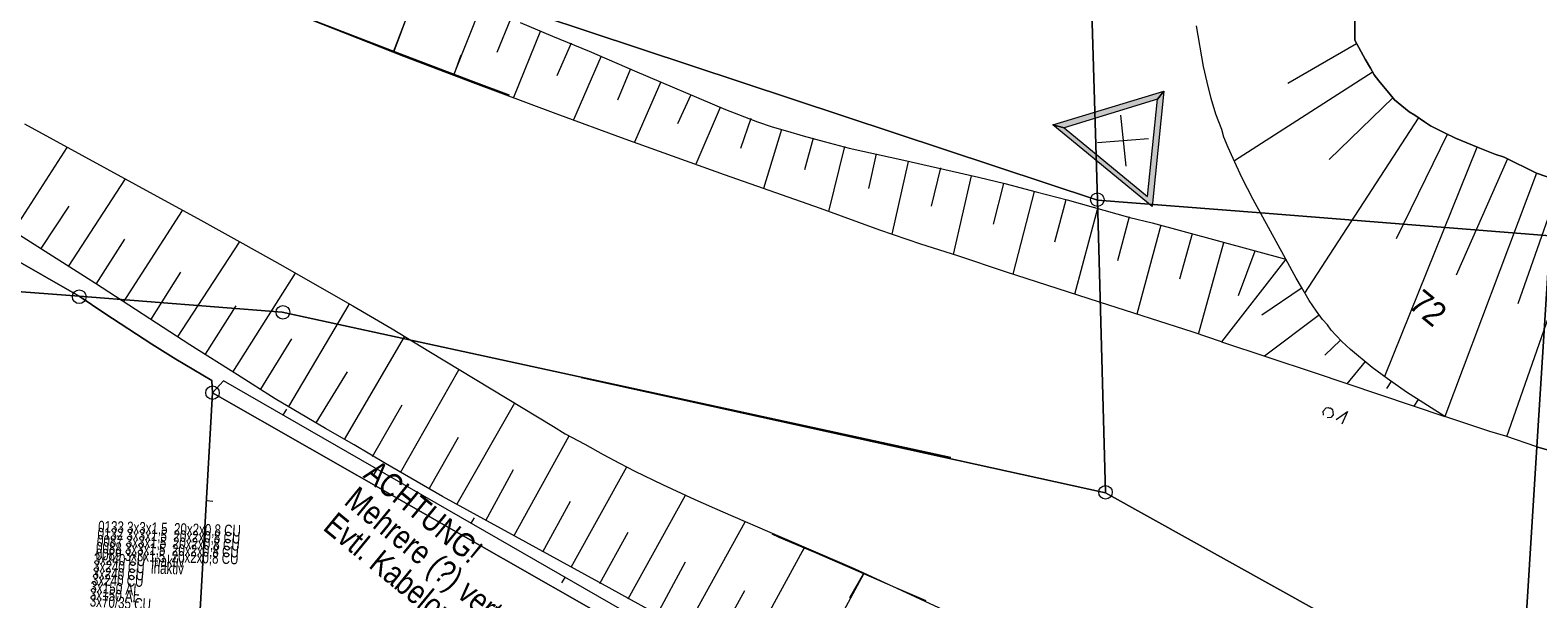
# Model space of a CAD drawing. Header units: metres. Extents: x -740 to 758, y -633 to 854.
# Tile 243 of 256: x -437 to -368, y 296 to 323. Entities that reach past the tile are written whole.
import ezdxf

# ---------------------------------------------------------------- set-up
doc = ezdxf.new("R2010")
doc.units = ezdxf.units.M
doc.header["$MEASUREMENT"] = 0
for name, color, linetype in [('Gis.LOVION', 7, 'Continuous'), ('Grundkarte.LOVION', 7, 'Continuous'), ('Grundkarte_Text.LOVION', 7, 'Continuous'), ('Strom.LOVION', 7, 'Continuous')]:
    doc.layers.add(name, color=color, linetype=linetype)
doc.styles.add('ERSTELLTER_STIL_1', font='arial.ttf')

msp = doc.modelspace()

# ---------------------------------------------------------------- hatches: boundary and pattern name
at = {"layer": 'Gis.LOVION', "linetype": 'Continuous', "lineweight": 18}
for points in [[(-389.954, 318.231), (-385.375, 314.468), (-384.83, 319.782), (-385.134, 319.412), (-385.583, 314.935), (-389.439, 318.104)], [(-389.954, 318.231), (-389.439, 318.104), (-385.134, 319.412), (-384.83, 319.782)]]:
    msp.add_hatch(color=1, dxfattribs=at).paths.add_polyline_path(points)

# ---------------------------------------------------------------- linework, layer by layer
at = {"layer": 'Gis.LOVION', "color": 7, "linetype": 'Continuous', "lineweight": 13}
for points in [[(-389.954, 318.231), (-384.83, 319.782), (-385.375, 314.468)], [(-385.134, 319.412), (-389.439, 318.104), (-385.583, 314.935)]]:
    msp.add_lwpolyline(points, close=True, dxfattribs=at)
at = {"layer": 'Gis.LOVION', "color": 1, "linetype": 'Continuous', "lineweight": 18}
for points in [[(-389.954, 318.231), (-389.439, 318.104), (-385.583, 314.935), (-385.134, 319.412), (-384.83, 319.782), (-385.375, 314.468)], [(-389.954, 318.231), (-384.83, 319.782), (-385.134, 319.412), (-389.439, 318.104)]]:
    msp.add_lwpolyline(points, close=True, dxfattribs=at)
at = {"layer": 'Gis.LOVION', "color": 7, "linetype": 'Continuous', "lineweight": 13}
for points in [[(-386.836, 318.684), (-386.591, 316.329)], [(-387.896, 317.428), (-385.548, 317.598)]]:
    msp.add_lwpolyline(points, dxfattribs=at)
at = {"layer": 'Grundkarte.LOVION', "color": 253, "linetype": 'Continuous', "lineweight": 18}
for points in [[(-476.901, 360.183), (-433.718, 358.346), (-418.73, 357.713), (-420.259, 354.607), (-422.176, 350.637), (-426.544, 345.126), (-414.452, 342.673), (-388.38, 331.154), (-387.901, 314.767), (-387.527, 301.267), (-411.692, 306.589)], [(-367.021, 313.114), (-380.366, 314.174), (-387.901, 314.767), (-388.38, 331.154)], [(-366.863, 315.731), (-367.659, 316.008), (-369.15, 316.748), (-369.577, 316.884), (-370.346, 317.193), (-371.393, 317.623), (-371.89, 317.87), (-372.542, 318.19), (-372.825, 318.369), (-373.27, 318.681), (-373.521, 318.833), (-374.196, 319.388), (-374.464, 319.716), (-374.631, 319.907), (-374.932, 320.262), (-375.136, 320.537), (-375.314, 320.845), (-375.562, 321.264), (-376.031, 322.135), (-376.038, 324.025)], [(-376.038, 324.025), (-376.031, 322.135), (-375.562, 321.264), (-375.314, 320.845), (-375.136, 320.537), (-374.932, 320.262), (-374.631, 319.907), (-374.464, 319.716), (-374.196, 319.388), (-373.521, 318.833), (-373.27, 318.681), (-372.825, 318.369), (-372.542, 318.19), (-371.89, 317.87), (-371.393, 317.623), (-370.346, 317.193), (-369.577, 316.884), (-369.15, 316.748), (-367.659, 316.008), (-366.863, 315.731)], [(-394.652, 302.885), (-425.484, 309.595), (-434.837, 310.335), (-456.189, 322.553)], [(-365.294, 302.702), (-367.637, 303.389), (-367.021, 313.114)], [(-399.407, 235.446), (-398.398, 253.84), (-399.618, 253.928), (-399.487, 256.512), (-422.992, 272.923), (-430.569, 273.335), (-430.433, 275.269), (-430.181, 279.639), (-428.697, 305.881), (-397.395, 288.016), (-377.75, 279.356), (-369.023, 276.544), (-366.364, 275.652), (-369.023, 276.544), (-377.75, 279.356), (-397.395, 288.016), (-428.697, 305.881), (-428.722, 306.441), (-430.386, 307.431), (-431.488, 308.121), (-433.665, 309.534), (-434.837, 310.335), (-425.484, 309.595), (-394.652, 302.885)], [(-411.692, 306.589), (-387.527, 301.267), (-371.867, 292.543), (-368.319, 292.535), (-367.637, 303.389), (-365.294, 302.702)]]:
    msp.add_lwpolyline(points, dxfattribs=at)
at = {"layer": 'Grundkarte.LOVION', "color": 8, "linetype": 'Continuous', "lineweight": 18}
for points in [[(-394.652, 302.885), (-425.484, 309.595), (-434.837, 310.335), (-456.189, 322.553), (-479.244, 332.239), (-502.587, 339.74), (-509.119, 353.347), (-500.174, 352.241), (-498.89, 352.101), (-473.051, 349.012), (-425.343, 327.194), (-423.512, 326.605), (-425.343, 327.194), (-473.051, 349.012), (-444.241, 343.641)], [(-460.414, 346.632), (-432.143, 341.328), (-426.544, 345.126), (-414.452, 342.673), (-388.38, 331.154), (-387.901, 314.767), (-425.351, 327.184), (-451.062, 338.946)], [(-451.062, 338.946), (-425.351, 327.184), (-387.901, 314.767), (-387.527, 301.267), (-411.692, 306.589)], [(-411.692, 306.589), (-387.527, 301.267), (-371.867, 292.543), (-368.319, 292.535), (-367.637, 303.389), (-367.021, 313.114), (-366.905, 315.549), (-353.262, 311.445), (-340.936, 306.591)], [(-369.507, 271.827), (-369.023, 276.544), (-366.364, 275.652), (-369.023, 276.544), (-377.75, 279.356), (-397.395, 288.016), (-428.697, 305.881), (-430.181, 279.639), (-439.04, 281.373), (-446.704, 283.58), (-456.218, 286.876), (-465.621, 290.242), (-473.269, 292.598), (-479.126, 293.857), (-485.198, 294.594), (-485.021, 295.202), (-486.435, 296.364), (-487.376, 298.43), (-489.02, 302.851), (-484.419, 302.946), (-485.96, 314.174), (-434.837, 310.335), (-425.484, 309.595), (-394.652, 302.885)], [(-399.407, 235.446), (-398.398, 253.84), (-399.618, 253.928), (-399.487, 256.512), (-422.992, 272.923), (-430.569, 273.335), (-430.433, 275.269), (-430.181, 279.639), (-428.697, 305.881), (-397.395, 288.016), (-377.75, 279.356), (-369.023, 276.544), (-369.507, 271.827)], [(-428.697, 305.881), (-430.181, 279.639), (-430.433, 275.269), (-425.865, 272.376)], [(-428.697, 305.881), (-430.181, 279.639)], [(-365.994, 276.102), (-376.568, 279.353), (-378.94, 280.333), (-395.404, 288.211), (-406.33, 293.852), (-428.19, 306.433), (-428.697, 305.881)], [(-425.283, 305.122), (-425.436, 304.87)], [(-421.262, 302.086), (-421.11, 302.338)], [(-428.679, 300.859), (-428.978, 300.889)], [(-428.679, 300.859), (-428.978, 300.889)], [(-416.636, 300.115), (-416.789, 299.864)], [(-412.589, 297.112), (-412.436, 297.363)]]:
    msp.add_lwpolyline(points, dxfattribs=at)
for points in [[(-366.905, 315.549), (-367.021, 313.114), (-380.366, 314.174), (-387.901, 314.767), (-388.38, 331.154), (-414.452, 342.673), (-426.544, 345.126), (-422.176, 350.637), (-373.224, 340.882), (-365.463, 338.596), (-365.697, 334.642), (-366.863, 315.731)], [(-434.837, 310.335), (-485.96, 314.174), (-495.979, 325.963), (-502.587, 339.74), (-479.244, 332.239), (-456.189, 322.553)], [(-371.867, 292.543), (-387.527, 301.267), (-387.901, 314.767), (-380.366, 314.174), (-367.021, 313.114), (-367.637, 303.389), (-368.319, 292.535)]]:
    msp.add_lwpolyline(points, close=True, dxfattribs=at)
at = {"layer": 'Grundkarte.LOVION', "color": 253, "linetype": 'Continuous', "lineweight": 18}
for points in [[(-479.126, 293.857), (-485.198, 294.594), (-485.021, 295.202), (-486.435, 296.364), (-487.376, 298.43), (-489.02, 302.851), (-484.419, 302.946), (-485.96, 314.174), (-495.979, 325.963), (-502.587, 339.74), (-479.244, 332.239), (-456.189, 322.553), (-434.837, 310.335), (-433.665, 309.534), (-431.488, 308.121), (-430.386, 307.431), (-428.722, 306.441), (-428.697, 305.881), (-430.181, 279.639), (-439.04, 281.373), (-446.704, 283.58), (-456.218, 286.876), (-465.621, 290.242), (-473.269, 292.598)], [(-371.867, 292.543), (-387.527, 301.267), (-387.901, 314.767), (-380.366, 314.174), (-367.021, 313.114), (-367.637, 303.389), (-368.319, 292.535)]]:
    msp.add_lwpolyline(points, close=True, dxfattribs=at)
at = {"layer": 'Grundkarte.LOVION', "color": 7, "linetype": 'Continuous', "lineweight": 13}
for points in [[(-382.179, 308.233), (-383.492, 308.667), (-387.795, 310.049), (-392.129, 311.457), (-394.329, 312.188), (-396.037, 312.73), (-397.932, 313.373), (-400.661, 314.377), (-405.098, 315.923), (-409.663, 317.575), (-412.851, 318.742), (-416.685, 320.17), (-419.879, 321.394), (-426.271, 323.902), (-437.665, 328.581), (-439.299, 329.278)], [(-414.995, 319.605), (-416.651, 320.212), (-419.844, 321.436), (-426.263, 323.912), (-437.656, 328.591)], [(-419.145, 324.776), (-420.37, 321.583)], [(-376.038, 324.025), (-376.031, 322.135), (-375.562, 321.264), (-375.314, 320.845), (-375.136, 320.537), (-374.932, 320.262), (-374.631, 319.907), (-374.464, 319.716), (-374.196, 319.388), (-373.521, 318.833), (-373.27, 318.681), (-372.825, 318.369), (-372.542, 318.19), (-371.89, 317.87), (-371.393, 317.623), (-370.346, 317.193), (-369.577, 316.884), (-369.15, 316.748), (-367.659, 316.008), (-371.881, 304.777), (-373.646, 305.905), (-374.535, 306.528), (-375.236, 307.05), (-376.232, 307.869), (-376.624, 308.245), (-376.886, 308.514), (-377.117, 308.758), (-377.289, 309.007), (-377.52, 309.25), (-377.794, 309.637), (-378.138, 310.136), (-378.494, 310.751), (-378.742, 311.17), (-379.211, 312.041)], [(-419.655, 323.435), (-420.335, 321.625)], [(-416.32, 323.693), (-417.577, 320.526)], [(-414.963, 323.116), (-415.581, 321.578)], [(-413.58, 322.572), (-414.816, 319.495)], [(-414.504, 322.954), (-413.024, 322.33), (-411.331, 321.639), (-409.232, 320.721), (-405.038, 318.944), (-403.564, 318.379), (-402.892, 318.149), (-402.193, 317.951), (-401.461, 317.727), (-400.49, 317.467), (-399.338, 317.166), (-396.83, 316.613), (-393.384, 315.827), (-392.173, 315.532), (-390.716, 315.142), (-389.292, 314.779), (-386.405, 313.968), (-385.375, 313.714), (-379.211, 312.041), (-382.179, 308.233), (-377.903, 306.819), (-371.881, 304.777)], [(-365.294, 302.702), (-367.637, 303.389), (-369.073, 303.87), (-369.804, 304.094), (-371.881, 304.777), (-373.646, 305.905), (-374.535, 306.528), (-375.236, 307.05), (-376.232, 307.869), (-376.624, 308.245), (-376.886, 308.514), (-377.117, 308.758), (-377.289, 309.007), (-377.52, 309.25), (-377.794, 309.637), (-378.138, 310.136), (-378.494, 310.751), (-378.742, 311.17), (-379.211, 312.041), (-380.722, 314.789), (-381.234, 315.803), (-381.645, 316.679), (-381.872, 317.189), (-382.067, 317.673), (-382.16, 318.018), (-382.437, 318.73), (-382.655, 319.448), (-382.846, 320.197), (-383.006, 320.921), (-383.338, 322.809)], [(-412.165, 322.001), (-412.815, 320.489)], [(-375.955, 321.965), (-379.117, 320.148)], [(-417.245, 321.454), (-417.569, 320.536)], [(-410.776, 321.398), (-412.055, 318.465)], [(-409.419, 320.821), (-410.016, 319.373)], [(-375.179, 320.681), (-381.575, 316.568)], [(-408.03, 320.218), (-409.236, 317.44)], [(-406.641, 319.615), (-407.25, 318.284)], [(-405.284, 319.038), (-406.417, 316.415)], [(-374.266, 319.499), (-377.208, 316.64)], [(-403.874, 318.526), (-404.36, 317.148)], [(-373.109, 318.548), (-378.348, 310.47)], [(-437.357, 318.276), (-430.926, 314.767), (-429.365, 313.915), (-427.301, 312.757), (-425.456, 311.725), (-423.766, 310.767), (-422.232, 309.883), (-420.413, 308.819), (-418.718, 307.803), (-412.968, 304.316), (-412.433, 303.984), (-411.53, 303.511), (-410.685, 303.032), (-409.937, 302.632), (-409.221, 302.259), (-407.949, 301.644), (-406.463, 300.962), (-405.165, 300.379), (-402.542, 299.247), (-400.784, 298.502), (-399.118, 297.779), (-397.322, 296.949), (-395.811, 296.299)], [(-402.465, 318.013), (-403.293, 315.302)], [(-371.767, 317.823), (-374.131, 312.981)], [(-437.878, 313.319), (-435.39, 317.197)], [(-401.008, 317.624), (-401.398, 316.167)], [(-399.551, 317.234), (-400.292, 314.236)], [(-370.404, 317.187), (-374.663, 306.633)], [(-398.1, 316.903), (-398.446, 315.303)], [(-396.617, 316.546), (-397.382, 313.19)], [(-368.995, 316.675), (-371.366, 311.3)], [(-435.326, 311.706), (-432.706, 315.745)], [(-395.139, 316.247), (-395.559, 314.491)], [(-393.715, 315.884), (-394.542, 312.256)], [(-366.527, 315.616), (-368.518, 309.983)], [(-341.358, 306.077), (-347.084, 308.413), (-350.342, 309.691), (-352.954, 310.707), (-355.229, 311.607), (-357.156, 312.276), (-359.335, 313.097), (-362.122, 314.096), (-367.659, 316.008)], [(-392.232, 315.526), (-392.698, 313.648)], [(-390.807, 315.163), (-391.793, 311.343)], [(-365.091, 315.135), (-369.041, 303.843)], [(-436.588, 312.528), (-435.302, 314.487)], [(-432.801, 310.061), (-430.081, 314.288)], [(-389.35, 314.773), (-389.87, 312.831)], [(-387.893, 314.384), (-388.953, 310.408)], [(-386.437, 313.994), (-386.977, 311.961)], [(-384.98, 313.605), (-386.087, 309.506)], [(-404.784, 293.767), (-410.409, 296.882), (-416.499, 300.217), (-418.092, 301.096), (-420.723, 302.612), (-422.167, 303.476), (-423.482, 304.234), (-425.803, 305.603), (-427.536, 306.704), (-429.74, 308.085), (-434.095, 310.91), (-437.594, 313.139)], [(-434.063, 310.884), (-432.73, 312.965)], [(-430.307, 308.443), (-427.456, 312.83)], [(-383.523, 313.215), (-384.116, 311.118)], [(-382.093, 312.793), (-383.247, 308.572)], [(-380.636, 312.404), (-381.41, 310.348)], [(-431.538, 309.239), (-430.157, 311.443)], [(-427.756, 306.831), (-424.863, 311.399)], [(-378.462, 310.725), (-380.318, 309.45)], [(-429.018, 307.653), (-427.611, 309.889)], [(-425.178, 305.25), (-422.387, 309.956)], [(-377.66, 309.473), (-380.193, 307.57)], [(-426.467, 306.04), (-425.039, 308.367)], [(-422.605, 303.728), (-419.846, 308.461)], [(-376.688, 308.297), (-377.418, 307.605)], [(-375.557, 307.314), (-376.403, 306.286)], [(-423.921, 304.486), (-422.467, 306.845)], [(-420.033, 302.207), (-417.333, 306.933)], [(-374.347, 306.428), (-374.579, 306.08)], [(-421.316, 302.938), (-419.953, 305.318)], [(-417.408, 300.749), (-414.76, 305.412)], [(-373.111, 305.573), (-373.317, 305.258)], [(-418.691, 301.481), (-417.354, 303.828)], [(-414.782, 299.291), (-412.246, 303.884)], [(-412.157, 297.834), (-409.595, 302.459)], [(-416.092, 299.991), (-414.814, 302.333)], [(-409.532, 296.376), (-406.896, 301.156)], [(-413.467, 298.533), (-412.189, 300.875)], [(-406.907, 294.919), (-404.144, 299.918)], [(-410.842, 297.076), (-409.537, 299.45)], [(-361.644, 281.395), (-362.29, 281.656), (-363.486, 282.101), (-366.434, 283.232), (-368.619, 284.112), (-370.894, 285.012), (-375.386, 286.819), (-381.316, 289.431), (-382.705, 290.035), (-384.378, 290.817), (-390.395, 293.716), (-392.409, 294.672), (-394.205, 295.501), (-395.845, 296.257), (-397.331, 296.939), (-399.152, 297.737), (-400.819, 298.46), (-402.576, 299.205), (-402.886, 299.352)], [(-404.282, 293.461), (-401.399, 298.738)], [(-401.633, 298.322), (-401.407, 298.728)], [(-408.19, 295.65), (-406.891, 298.083)], [(-401.63, 292.036), (-398.653, 297.558)], [(-399.319, 296.42), (-398.687, 297.516)], [(-405.565, 294.193), (-404.16, 296.754)]]:
    msp.add_lwpolyline(points, dxfattribs=at)
at = {"layer": 'Grundkarte.LOVION', "color": 3, "linetype": 'Continuous', "lineweight": 18}
for points in [[(-377.474, 304.851), (-377.491, 305.027), (-377.359, 305.187), (-377.242, 305.199), (-377.21, 305.172), (-377.151, 305.178), (-377.055, 305.099), (-377.032, 304.865), (-377.138, 304.736), (-377.313, 304.719)], [(-377.474, 304.851), (-377.491, 305.027), (-377.359, 305.187), (-377.242, 305.199), (-377.21, 305.172), (-377.151, 305.178), (-377.055, 305.099), (-377.032, 304.865), (-377.138, 304.736), (-377.313, 304.719)], [(-376.892, 304.642), (-376.367, 305.018), (-376.635, 304.431)], [(-376.892, 304.642), (-376.367, 305.018), (-376.635, 304.431)]]:
    msp.add_lwpolyline(points, dxfattribs=at)
at = {"layer": 'Grundkarte.LOVION', "color": 9, "linetype": 'Continuous', "lineweight": 18}
for centre, radius in [((-387.901, 314.783), 0.312), ((-434.84, 310.307), 0.314), ((-425.448, 309.59), 0.313), ((-428.694, 305.879), 0.311), ((-387.527, 301.289), 0.312)]:
    msp.add_circle(centre, radius, dxfattribs=at)

# ---------------------------------------------------------------- texts
at = {"layer": 'Grundkarte_Text.LOVION', "color": 7, "linetype": 'Continuous', "lineweight": 13, "insert": (-373.612, 309.851), "char_height": 1.12432, "attachment_point": 7, "rotation": 320.58413, "style": 'ERSTELLTER_STIL_1'}
msp.add_mtext('{\\A1;\\W0.89450x;72}', dxfattribs=at)
at = {"layer": 'Strom.LOVION', "color": 1, "linetype": 'Continuous', "lineweight": 18, "attachment_point": 7, "style": 'ERSTELLTER_STIL_1'}
for s, insert, char_height, rotation in [('{\\A1;\\W0.79998x;ACHTUNG!}', (-421.799, 301.997), 1.09834, 320.58413), ('{\\A1;\\W0.79998x;Mehrere (?) vertauschte 10kV-Kabel.}', (-422.891, 300.522), 1.09834, 320.58413), ('{\\A1;\\W0.79998x;Evtl. Kabelortung kommt.}', (-423.86, 299.335), 1.09834, 320.58413), ('{\\A1;\\W0.71558x;3x240 CU  inaktiv}', (-434.174, 297.942), 0.53354, 358.24409), ('{\\A1;\\W0.71557x;3x240 CU}', (-434.257, 296.988), 0.53355, 358.24374), ('{\\A1;\\W0.71558x;3x240 CU}', (-434.228, 297.286), 0.53355, 358.24373), ('{\\A1;\\W0.71558x;3x240 CU  inaktiv}', (-434.201, 297.614), 0.53355, 358.2441), ('{\\A1;\\W0.72505x;3x150 AL}', (-434.367, 296.334), 0.53354, 356.24389), ('{\\A1;\\W0.72505x;3x150 AL}', (-434.34, 296.661), 0.53354, 356.24389)]:
    msp.add_mtext(s, dxfattribs=dict(at, insert=insert, char_height=char_height, rotation=rotation))
at = {"layer": 'Strom.LOVION', "color": 94, "linetype": 'Continuous', "lineweight": 18, "attachment_point": 7, "style": 'ERSTELLTER_STIL_1'}
for s, insert, char_height, rotation in [('{\\A1;\\W0.71558x;0133 3x3x1,5  20x2x0,8 CU}', (-433.976, 299.346), 0.53354, 358.24409), ('{\\A1;\\W0.71558x;0088 3x3x1,5  20x2x0,8 CU}', (-434.073, 298.376), 0.53355, 358.24373), ('{\\A1;\\W0.71558x;0087 3x3x1,5  20x2x0,8 CU}', (-434.03, 298.691), 0.53354, 358.24409), ('{\\A1;\\W0.71558x;0132 3x3x1,5  20x2x0,8 CU}', (-434.003, 299.019), 0.53355, 358.24373), ('{\\A1;\\W0.71557x;0089 3x3x1,5  20x2x0,8 CU}', (-434.087, 298.065), 0.53355, 358.2441)]:
    msp.add_mtext(s, dxfattribs=dict(at, insert=insert, char_height=char_height, rotation=rotation))
at = {"layer": 'Strom.LOVION', "color": 5, "linetype": 'Continuous', "lineweight": 18, "insert": (-434.363, 296.016), "char_height": 0.53354, "attachment_point": 7, "rotation": 356.24353, "style": 'ERSTELLTER_STIL_1'}
msp.add_mtext('{\\A1;\\W0.71558x;3x70/35 CU}', dxfattribs=at)

doc.saveas('drawing.dxf')
